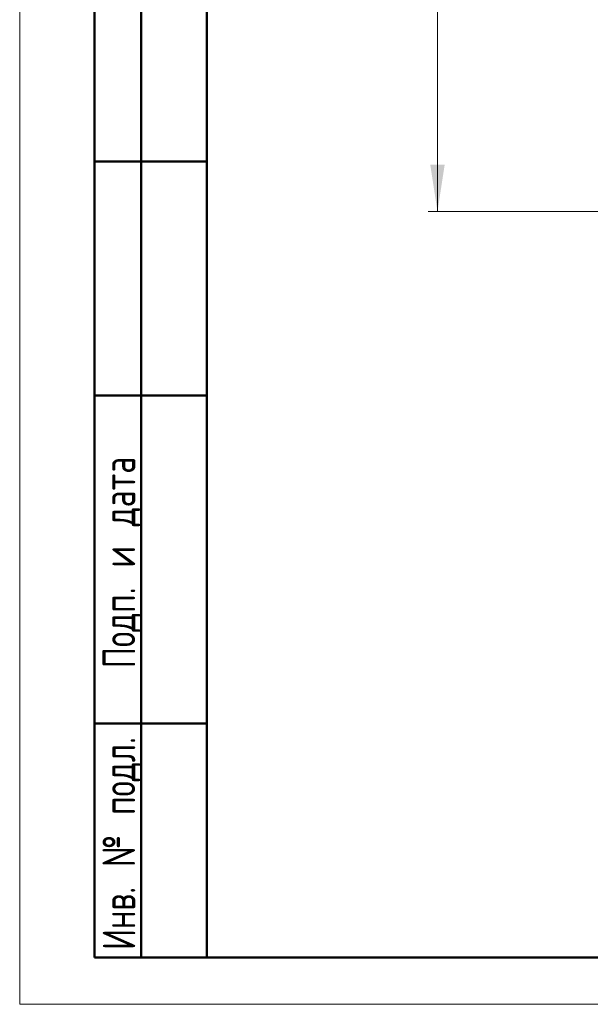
# Model space of a CAD drawing. Header units: millimetres. Extents: x 0 to 420, y 0 to 297.
# Tile 1 of 20: x 0 to 61, y 0 to 105. Entities that reach past the tile are written whole.
import ezdxf

# ---------------------------------------------------------------- set-up
doc = ezdxf.new("R2010")
doc.units = ezdxf.units.MM
doc.styles.add('SLDTEXTSTYLE0', font='TXT', dxfattribs={"width": 0.7, "bigfont": 'bigfont'})
doc.styles.add('SLDTEXTSTYLE1', font='TXT', dxfattribs={"width": 0.7})
doc.dimstyles.new('SLDDIMSTYLE0', dxfattribs={"dimtxt": 5, "dimasz": 5, "dimexe": 0, "dimexo": 0.0625, "dimgap": 1.25, "dimtad": 2, "dimdec": 1, "dimlfac": 2, "dimrnd": 1e-09, "dimzin": 12, "dimdsep": 46, "dimtxsty": 'SLDTEXTSTYLE1', "dimsah": 1, "dimcen": 0.09, "dimadec": 0, "dimazin": 3, "dimtfac": 1, "dimtdec": 3, "dimtofl": 0, "dimtmove": 0, "dimatfit": 3, "dimfxl": 0, "dimfrac": 2, "dimtolj": 1, "dimtzin": 12, "dimarcsym": 0})

# ---------------------------------------------------------------- blocks, each defined once
blk = doc.blocks.new('_D_1')
at = {"color": 7, "linetype": 'Continuous', "lineweight": 0}
for p, q in [((76.16, 238.52), (43.67, 238.52)), ((44.67, 238.52), (44.67, 84.65)), ((71.41, 84.65), (43.67, 84.65))]:
    blk.add_line(p, q, dxfattribs=at)
at = {"color": 7, "linetype": 'Continuous', "lineweight": 18}
for points in [[(44.67, 238.52), (43.9, 233.52), (45.44, 233.52)], [(44.67, 84.65), (45.44, 89.65), (43.9, 89.65)]]:
    blk.add_solid(points, dxfattribs=at)
at = {"color": 7, "linetype": 'Continuous', "lineweight": 18, "insert": (38.22, 159.98), "char_height": 5, "attachment_point": 1, "rotation": 90, "style": 'SLDTEXTSTYLE0'}
blk.add_mtext('В', dxfattribs=at)

msp = doc.modelspace()

# ---------------------------------------------------------------- linework, layer by layer
at = {"color": 7, "linetype": 'Continuous', "lineweight": 18}
for p, q in [((0, 297), (0, 0)), ((0, 0), (420, 0))]:
    msp.add_line(p, q, dxfattribs=at)
at = {"color": 7, "linetype": 'Continuous', "lineweight": 50}
for p, q in [((20, 292), (20, 5)), ((20, 292), (20, 5)), ((8, 5), (8, 150)), ((13, 5), (13, 150)), ((20, 90), (8, 90)), ((20, 65), (8, 65)), ((8, 30), (20, 30)), ((8, 5), (20, 5)), ((20, 5), (415, 5))]:
    msp.add_line(p, q, dxfattribs=at)

# ---------------------------------------------------------------- texts
at = {"color": 7, "linetype": 'Continuous', "lineweight": 0, "char_height": 3.5, "attachment_point": 2, "rotation": 90, "style": 'SLDTEXTSTYLE0'}
for s, insert in [('Подп. и дата', (8.861, 47.176)), ('Инв. № подл.', (8.861, 17.178))]:
    msp.add_mtext(s, dxfattribs=dict(at, insert=insert))

# ---------------------------------------------------------------- dimensions: what is measured, and where the dimension line sits
at = {"color": 7, "linetype": 'Continuous', "lineweight": 18}
dim = msp.add_linear_dim(base=(44.666, 84.648), p1=(76.168, 238.523), p2=(71.418, 84.648), angle=90, text='В', dimstyle='SLDDIMSTYLE0', dxfattribs=at)
dim.commit()
dim.dimension.update_dxf_attribs({"geometry": '_D_1', "text_midpoint": (44.666, 161.585), "dimtype": 160})

doc.saveas('drawing.dxf')
